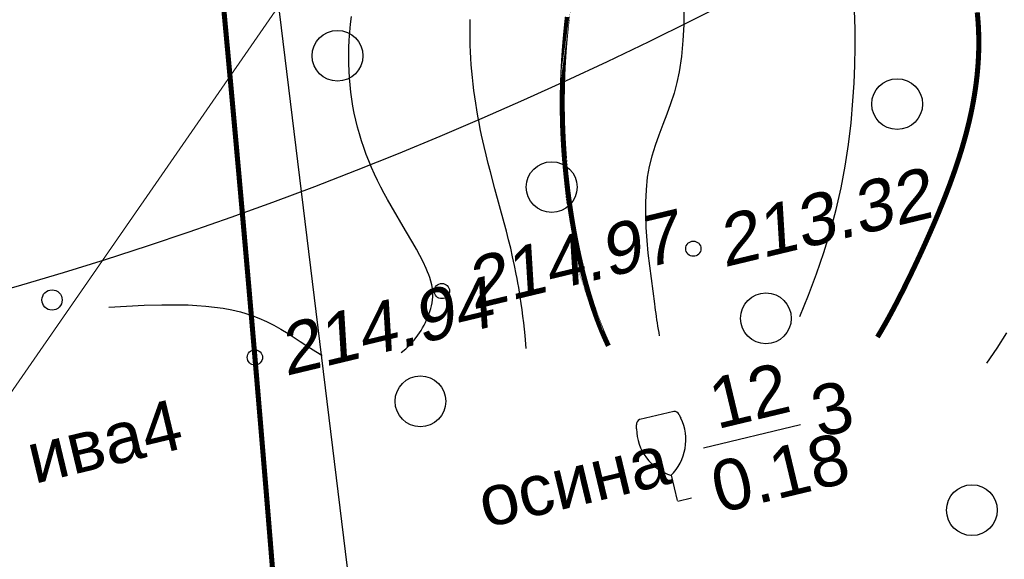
# Model space of a CAD drawing. Header units: millimetres. Extents: x -10 to 1169, y 1 to 1686.
# Tile 14 of 224: x 348 to 367, y 84 to 94. Entities that reach past the tile are written whole.
import ezdxf

# ---------------------------------------------------------------- set-up
doc = ezdxf.new("R2010")
doc.units = ezdxf.units.MM
doc.linetypes.add('AHIDDEN1', pattern=[2, 0.5, -1.5])
for name, color, linetype in [('CONTURS', 7, 'Continuous'), ('IZOLINES', 32, 'Continuous'), ('PDIGIT', 170, 'Continuous'), ('PICKETS', 7, 'Continuous'), ('УЧАСТКИ', 7, 'Continuous')]:
    doc.layers.add(name, color=color, linetype=linetype)
doc.styles.get("Standard").update_dxf_attribs({"font": 'arial.ttf'})

# ---------------------------------------------------------------- blocks, each defined once
blk = doc.blocks.new('373')
at = {"layer": 'CONTURS'}
blk.add_circle((0, 0), 0.4, dxfattribs=at)
blk = doc.blocks.new('372')
at = {"layer": 'CONTURS'}
blk.add_circle((0, 0), 1, dxfattribs=at)
blk = doc.blocks.new('390_2')
at = {"layer": 'CONTURS', "color": 7}
for p, q in [((0.6991505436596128, 3.473176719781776), (-0.6905651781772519, 3.473176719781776)), ((0.0023088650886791, 1.057788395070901), (0.0023088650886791, 0.0293004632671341)), ((0.0176911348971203, -0.0024620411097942), (0.5792057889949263, -0.0024620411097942))]:
    blk.add_line(p, q, dxfattribs=at)
at = {"layer": 'CONTURS', "color": 7, "linetype": 'Continuous'}
for centre, radius, start, end in [((1.008602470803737, 2.722503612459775), 1.954260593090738, 167.2458957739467, 239.3760234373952), ((-19.93655262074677, 7.463485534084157), 19.5207581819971, 347.245895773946, 347.6983439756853), ((-0.6490946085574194, 3.257555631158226), 0.2199581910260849, 101.9407673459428, 167.6983439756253), ((-0.6905651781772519, 3.453655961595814), 0.0195207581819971, 90, 101.9407673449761), ((-1.008911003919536, 2.722503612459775), 1.954260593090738, 300.6239765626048, 12.75410422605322), ((0.6487860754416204, 3.257555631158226), 0.2199581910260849, 12.30165602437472, 76.96725551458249), ((19.93624408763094, 7.463485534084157), 19.5207581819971, 192.3016560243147, 192.7541042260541)]:
    blk.add_arc(centre, radius, start, end, dxfattribs=at)

msp = doc.modelspace()

# ---------------------------------------------------------------- linework, layer by layer
at = {"layer": 'CONTURS', "color": 0, "lineweight": 15}
msp.add_line((363.6900890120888, 109.9068092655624), (344.6784262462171, 82.47630404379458), dxfattribs=at)
at = {"layer": 'CONTURS', "linetype": 'AHIDDEN1', "const_width": 0.1, "flags": 128}
msp.add_lwpolyline([(351.9603419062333, 94.77201543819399), (352.0265722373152, 94.06063882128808), (352.0922417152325, 93.34921399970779), (352.1573503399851, 92.63774097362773), (352.2218981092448, 91.92621974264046), (352.2858850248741, 91.214650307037), (352.3493110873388, 90.50303266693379), (352.4121762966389, 89.7913668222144), (352.474480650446, 89.07965277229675), (352.5362241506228, 88.36789051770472), (352.597406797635, 87.65608005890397), (352.6460959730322, 87.08486745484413), (352.6944240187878, 86.5136238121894), (352.7423909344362, 85.94234913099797), (352.7899967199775, 85.3710434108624), (352.8372413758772, 84.79970665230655), (352.884124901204, 84.2283388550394), (352.9306472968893, 83.65694001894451), (352.9768085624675, 83.08551014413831), (353.022608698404, 82.51404923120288), (353.0680477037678, 81.94255727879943)], dxfattribs=at)
at = {"layer": 'CONTURS'}
msp.add_lwpolyline([(361.4335680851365, 85.87725841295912), (363.3485080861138, 86.33707524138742)], dxfattribs=at)
at = {"layer": 'CONTURS', "lineweight": 30}
for major_axis, ratio, start_param, end_param in [((-35.02109999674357, -104.2761840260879), 0.7090909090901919, 5.848673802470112, 8.453440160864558), ((-51.52544648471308, -151.4764944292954), 0.7999999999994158, 6.472436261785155, 7.940144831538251)]:
    msp.add_ellipse((346.7710141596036, 193.6152423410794), major_axis=major_axis, ratio=ratio, start_param=start_param, end_param=end_param, dxfattribs=at)
at = {"layer": 'IZOLINES', "const_width": 0.1000000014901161}
for points in [[(358.8170940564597, 94.86094541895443), (358.8394628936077, 95.02006449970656), (358.839392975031, 95.01925493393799), (358.8755677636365, 95.26503418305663)], [(366.8295961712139, 94.45209690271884), (366.8412447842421, 94.32616688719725), (366.850086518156, 94.20003221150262), (366.8561421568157, 94.07375613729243), (366.8594392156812, 93.94740043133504), (366.8600116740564, 93.82102489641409), (366.8578996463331, 93.69468693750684), (366.8531490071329, 93.56844117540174), (366.8458109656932, 93.44233910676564), (366.8359416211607, 93.31642882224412), (366.8236014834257, 93.19075477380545), (366.8088549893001, 93.06535759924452), (366.7917700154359, 92.94027399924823), (366.7724173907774, 92.81553666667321), (366.7508704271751, 92.691174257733), (366.7272044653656, 92.56721141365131), (366.7014964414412, 92.4436688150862), (366.673824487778, 92.32056327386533), (366.6442675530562, 92.1979078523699), (366.6129050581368, 92.07571200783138), (366.5798165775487, 91.9539817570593), (366.5450815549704, 91.83271986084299), (366.5087790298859, 91.71192601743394), (366.4709874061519, 91.5915970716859), (366.4317842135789, 91.47172723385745), (366.3912458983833, 91.35230830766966), (366.3494476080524, 91.23332992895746), (366.3064629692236, 91.11477981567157), (366.262363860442, 90.99664403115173), (366.217220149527, 90.87890726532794), (366.1710994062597, 90.76155313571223), (366.0761878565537, 90.52793420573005), (365.9781084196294, 90.29564453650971), (365.8772757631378, 90.06454984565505), (365.7740186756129, 89.83453876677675), (365.668554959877, 89.60554030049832), (365.5609645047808, 89.37754254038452), (365.4511653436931, 89.15061096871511), (365.3535373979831, 88.95395161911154), (365.2534300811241, 88.75775365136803), (365.2532954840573, 88.75749387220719), (365.2533008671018, 88.75749247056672), (365.1416745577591, 88.54594513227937), (365.083955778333, 88.43979221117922), (365.0248634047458, 88.33354331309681), (365.0247244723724, 88.33329649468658), (365.0245919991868, 88.33330603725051), (364.9459704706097, 88.19569153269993), (364.864072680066, 88.05760749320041), (364.8636353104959, 88.05688409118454)], [(359.5615937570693, 87.88363770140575), (359.5106836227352, 87.99331987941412), (359.4620239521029, 88.10399901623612), (359.415512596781, 88.21558031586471), (359.3710540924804, 88.32797956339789), (359.3285559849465, 88.44112051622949), (359.2879290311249, 88.55493418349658), (359.254367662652, 88.65346373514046), (359.2223385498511, 88.75159452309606), (359.2224681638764, 88.75134335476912), (359.1960542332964, 88.83532309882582), (359.1705291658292, 88.91957388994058), (359.1458196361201, 89.0040643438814), (359.1218982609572, 89.08877842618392), (359.0987388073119, 89.17370128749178), (359.0763162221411, 89.25881918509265), (359.0549618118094, 89.34270021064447), (359.0342950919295, 89.42666533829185), (359.0343003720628, 89.42664189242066), (359.0079011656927, 89.53816987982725), (358.9825943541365, 89.64994673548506), (358.9583407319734, 89.76195307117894), (358.9351048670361, 89.87417145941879), (358.912855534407, 89.98658632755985), (358.8915657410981, 90.09918376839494), (358.8712126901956, 90.21195135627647), (358.8517776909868, 90.32487796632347), (358.8332460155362, 90.43795359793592), (358.8156066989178, 90.55116920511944), (358.7988522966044, 90.6645165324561), (358.7829785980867, 90.77798796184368), (358.7679843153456, 90.89157636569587), (358.7538707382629, 91.00527497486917), (358.7386870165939, 91.13657501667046), (358.7386461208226, 91.13621500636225), (358.7209154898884, 91.30550454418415), (358.705095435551, 91.47497447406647), (358.6912942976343, 91.64461169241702), (358.6795424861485, 91.81439387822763), (358.6698700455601, 91.98429765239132), (358.662304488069, 92.15429849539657), (358.6568688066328, 92.32437080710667), (358.6535796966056, 92.49448809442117), (358.6524459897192, 92.6646232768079), (358.6534673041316, 92.83474908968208), (358.656632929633, 93.00483856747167), (358.6619209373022, 93.1748655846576), (358.6692975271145, 93.34480542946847), (358.6787165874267, 93.51463538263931), (358.690119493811, 93.68433528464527), (358.7034351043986, 93.85388805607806), (358.7185799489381, 94.02328015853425), (358.7354585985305, 94.19250197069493), (358.7539641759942, 94.36154806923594)]]:
    msp.add_lwpolyline(points, dxfattribs=at)
at = {"layer": 'IZOLINES'}
for points in [[(361.0504663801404, 94.52107133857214), (361.0462514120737, 94.2073258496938), (361.0303331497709, 93.89537071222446), (361.0011877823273, 93.58583429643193), (360.9572914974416, 93.2793449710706), (360.9131186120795, 93.0690470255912), (360.8549065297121, 92.86062570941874), (360.7863634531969, 92.65360274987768), (360.7111975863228, 92.44749987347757), (360.6331171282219, 92.24183880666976), (360.5558302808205, 92.03614127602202), (360.4830452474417, 91.82992900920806), (360.4184702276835, 91.62272373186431), (360.3658134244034, 91.41404717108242), (360.3287830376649, 91.20342105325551), (360.3037015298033, 90.95847274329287), (360.2917545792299, 90.71138280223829), (360.2912724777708, 90.46259581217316), (360.3005855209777, 90.21255635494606), (360.3180240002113, 89.96170901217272), (360.341918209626, 89.71049836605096), (360.3705984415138, 89.45936899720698), (360.4023949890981, 89.20876548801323), (360.4356381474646, 88.95913242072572), (360.4686582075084, 88.71091437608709), (360.4770139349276, 88.64794903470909), (360.485607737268, 88.58500817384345), (360.4944396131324, 88.52209179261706), (360.5035095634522, 88.45919989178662), (360.5128175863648, 88.39633247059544), (360.5223636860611, 88.33348952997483), (360.5321478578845, 88.27067106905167), (360.5421701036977, 88.20787708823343), (360.5524304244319, 88.1451075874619), (360.5629288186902, 88.08236256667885)], [(363.3321896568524, 88.46420092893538), (363.5064386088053, 88.88288674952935), (363.6652711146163, 89.30284030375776), (363.8086871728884, 89.72406159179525), (363.9366867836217, 90.14655061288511), (364.0492699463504, 90.5703073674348), (364.1464366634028, 90.99533185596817), (364.2281869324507, 91.42162407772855), (364.2945207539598, 91.84918403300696), (364.3454381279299, 92.27801172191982), (364.3809390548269, 92.70810714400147), (364.4015758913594, 93.05729277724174), (364.4173683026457, 93.41152103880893), (364.4261276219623, 93.76898151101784), (364.4256651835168, 94.12786377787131), (364.4137923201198, 94.48635742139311)], [(355.4775211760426, 87.75018896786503), (355.5687268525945, 87.82620801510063), (355.6536338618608, 87.90884111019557), (355.7322062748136, 87.99721237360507), (355.8043432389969, 88.09064226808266), (355.8379811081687, 88.13910602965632), (355.8699775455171, 88.1886393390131), (355.9003006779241, 88.23918559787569), (355.9289175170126, 88.29068876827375), (355.9557869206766, 88.3430965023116), (355.9808573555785, 88.39635956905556), (356.0040639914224, 88.45043114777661), (356.0253248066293, 88.5052659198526), (356.0445351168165, 88.56081879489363), (356.0615596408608, 88.61704300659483), (356.076220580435, 88.67388696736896), (356.0882794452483, 88.73128862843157), (356.0974104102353, 88.78916456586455), (356.1031023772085, 88.84638518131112), (356.1050168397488, 88.90146625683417), (356.1048884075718, 88.90077232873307), (356.1041404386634, 88.93808531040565), (356.1014111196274, 88.97527089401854), (356.0968836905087, 89.01224905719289), (356.0831270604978, 89.08529125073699), (356.0643635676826, 89.15710129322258), (356.0418384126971, 89.22775567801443), (356.0228273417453, 89.28049825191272), (355.9991822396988, 89.34063459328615), (355.9977870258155, 89.3440354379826), (355.9977821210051, 89.34404737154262), (355.9977723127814, 89.34407123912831), (355.9977526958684, 89.34411897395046), (355.9974668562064, 89.34447122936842), (355.9698352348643, 89.40953441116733), (355.9099760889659, 89.53751139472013), (355.8456937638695, 89.66327052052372), (355.7782392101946, 89.78732820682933), (355.7085481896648, 89.91012932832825), (355.5653375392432, 90.15349152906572), (355.2786697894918, 90.64001703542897), (355.2094906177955, 90.76307095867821), (355.1420461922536, 90.88707053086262), (355.0766526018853, 91.0121458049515), (355.0136007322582, 91.13839552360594), (354.9531529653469, 91.26588635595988), (354.8955423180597, 91.39465433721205), (354.8409718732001, 91.52470709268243), (354.7896147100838, 91.65602671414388), (354.7416144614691, 91.78857311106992), (354.6970864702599, 91.92228760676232), (354.6561194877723, 92.0570965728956), (354.6187777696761, 92.19291491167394), (354.5851034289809, 92.32964925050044), (354.5551188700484, 92.46720076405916), (354.5288291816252, 92.60546757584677), (354.5062243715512, 92.7443467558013), (354.4872813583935, 92.88373592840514), (354.4719656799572, 93.02353455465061), (354.4602328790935, 93.16364493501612), (354.4520859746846, 93.30274949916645), (354.44741622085, 93.43888381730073), (354.4471814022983, 93.4381047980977), (354.4459892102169, 93.59453310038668), (354.4486555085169, 93.75090317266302), (354.4553169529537, 93.90711622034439), (354.4658463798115, 94.06308077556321), (354.480106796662, 94.21871539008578), (354.4979518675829, 94.37394910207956)], [(357.9449755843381, 87.83081404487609), (357.9205276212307, 88.08553330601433), (357.9071797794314, 88.21277810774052), (357.8929625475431, 88.33992613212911), (357.8777595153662, 88.46695679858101), (357.8614605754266, 88.59384753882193), (357.8439652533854, 88.72057419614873), (357.8244476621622, 88.85190964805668), (357.8244227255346, 88.85207114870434), (357.8244513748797, 88.85206909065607), (357.8101324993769, 88.94240137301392), (357.7951293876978, 89.032620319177), (357.7794020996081, 89.12271356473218), (357.7629458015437, 89.21267029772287), (357.7629445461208, 89.21267696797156), (357.7629420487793, 89.21269031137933), (357.762937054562, 89.21271699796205), (357.7630302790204, 89.21269139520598), (357.7467146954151, 89.29760671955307), (357.7123372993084, 89.46707777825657), (357.6755164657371, 89.63602180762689), (357.6364587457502, 89.80445220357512), (357.595437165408, 89.9724072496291), (357.5527731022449, 90.13994736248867), (357.5088182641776, 90.30715045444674), (357.4185064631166, 90.64090942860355), (357.3274224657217, 90.97445831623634), (357.2383369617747, 91.30853488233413), (357.1953421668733, 91.47597451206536), (357.1537724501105, 91.64376801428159), (357.1139001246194, 91.81196531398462), (357.0885099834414, 91.92379142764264), (357.0642954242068, 92.03466608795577), (357.064449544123, 92.03423381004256), (357.0383137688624, 92.15918585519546), (357.013553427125, 92.28441207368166), (356.9901884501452, 92.40989987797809), (356.9682913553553, 92.53564529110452), (356.9479279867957, 92.66164078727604), (356.9291573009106, 92.78787550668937), (356.9120311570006, 92.91433551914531), (356.8965941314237, 93.04100412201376), (356.8828833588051, 93.16786217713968), (356.8709284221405, 93.29488847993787), (356.8607512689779, 93.42206014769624), (356.852366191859, 93.54935302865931), (356.8457798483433, 93.67674211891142), (356.8409913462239, 93.80420198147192), (356.8379923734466, 93.9317071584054), (356.8367673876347, 94.05923256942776), (356.8372938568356, 94.18675388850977), (356.8395425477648, 94.31424789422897)], [(349.7208359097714, 88.64745694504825), (350.4144059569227, 88.68282658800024), (350.7614416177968, 88.69272054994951), (351.1084820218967, 88.6932223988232), (351.2819128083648, 88.68865064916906), (351.4551500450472, 88.6800567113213), (351.6280340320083, 88.66675790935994), (351.8003379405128, 88.64801427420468), (351.9717505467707, 88.62303737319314), (352.1418592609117, 88.59101123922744), (352.3101385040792, 88.55113175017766), (352.4156830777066, 88.52141877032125), (352.5221670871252, 88.48738172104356), (352.5230088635, 88.4870956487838), (352.5229498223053, 88.48775500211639), (352.675400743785, 88.43058539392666), (352.8245328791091, 88.36571493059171), (352.969799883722, 88.29297178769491), (353.1112392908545, 88.21329469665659), (353.249369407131, 88.12814368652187), (353.4892446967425, 87.96972633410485), (353.4860762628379, 87.97144023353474), (353.6907628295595, 87.83679727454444), (353.7994631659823, 87.76923225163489), (353.9172504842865, 87.70150908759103), (353.9212288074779, 87.69933967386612), (353.9212343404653, 87.69933666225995), (353.9212454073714, 87.69933063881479), (353.9212675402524, 87.69931859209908)], [(367.0162169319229, 87.54295467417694), (367.2201166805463, 87.83805227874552), (367.4135970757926, 88.1364731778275)]]:
    msp.add_lwpolyline(points, dxfattribs=at)
at = {"layer": 'PICKETS', "color": 7, "lineweight": -2}
for centre in [(361.2352677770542, 89.79705733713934), (356.2810107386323, 88.96327247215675), (352.597406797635, 87.65608005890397)]:
    msp.add_circle(centre, 0.15, dxfattribs=at)
at = {"layer": 'УЧАСТКИ', "color": 6, "linetype": 'Continuous', "lineweight": -2}
msp.add_line((351.8779676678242, 104.254882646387), (355.9280446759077, 71.15567002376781), dxfattribs=at)

# ---------------------------------------------------------------- block references
at = {"layer": 'CONTURS', "lineweight": -2, "xscale": 0.4999999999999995, "yscale": 0.4999999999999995, "zscale": 0.4999999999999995, "rotation": 13.50227474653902}
for name, p in [('372', (354.224316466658, 93.59708462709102)), ('372', (365.2512971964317, 92.64540401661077)), ('372', (358.4447726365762, 91.01101623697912)), ('373', (348.5998868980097, 88.78691167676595)), ('372', (362.6652288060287, 88.424947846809)), ('372', (355.8587042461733, 86.79056006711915)), ('390_2', (360.9192782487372, 84.82275154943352)), ('372', (366.7236797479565, 84.64594060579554))]:
    msp.add_blockref(name, p, dxfattribs=at)

# ---------------------------------------------------------------- texts
at = {"layer": 'CONTURS', "lineweight": -2}
for s, p in [('12', (361.6969029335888, 86.23766468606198)), ('3', (363.7082040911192, 86.0705092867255)), ('ива4', (348.2485296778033, 85.16092616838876)), ('0.18', (361.739828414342, 84.58370489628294)), ('осина', (357.1384467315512, 84.29324337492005))]:
    msp.add_text(s, height=0.9999999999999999, rotation=13.50227474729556, dxfattribs=at).set_placement(p)
at = {"layer": 'PDIGIT', "color": 7, "lineweight": -2, "oblique": 10}
for s, p in [('213.32', (361.8381900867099, 89.42761899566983)), ('214.97', (356.8839330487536, 88.59383413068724)), ('214.94', (353.2003291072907, 87.28664171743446))]:
    msp.add_text(s, height=1, rotation=13.50227474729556, dxfattribs=at).set_placement(p)

doc.saveas('drawing.dxf')
